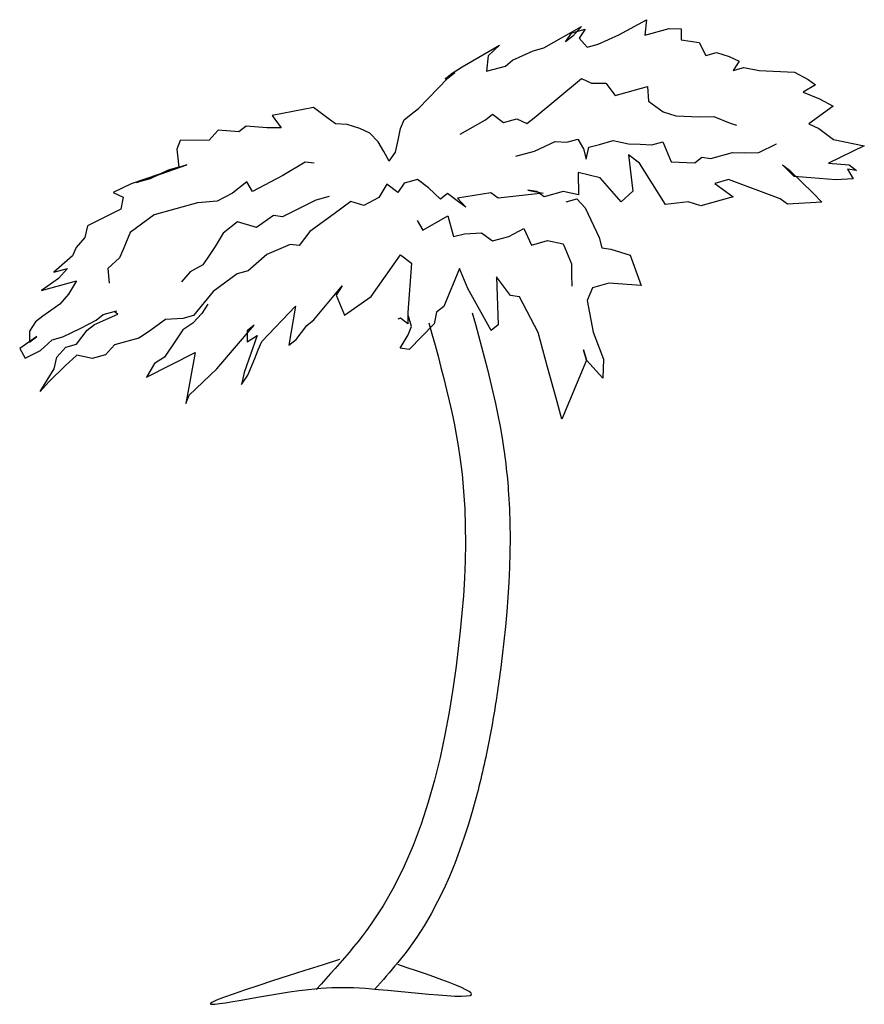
# Model space of a CAD drawing. Extents: x -15.6 to 53.5, y 0 to 80.5.
import ezdxf

# ---------------------------------------------------------------- set-up
doc = ezdxf.new("R2010")
doc.units = 0
doc.header["$MEASUREMENT"] = 0
doc.layers.add('ARBOL', color=76, linetype='CONTINUOUS')

msp = doc.modelspace()

# ---------------------------------------------------------------- linework, layer by layer
at = {"layer": 'ARBOL'}
for points in [[(14.6631, 68.9605), (15.17, 69.7096), (15.378, 70.6812), (15.586, 71.6528), (15.872, 72.341), (16.4569, 72.8069), (17.0419, 73.2727), (19.4467, 75.7634), (20.0317, 76.2292), (19.2257, 75.7026), (19.8107, 76.1684), (20.6166, 76.695), (23.6974, 78.4575), (22.7485, 77.5867), (22.6185, 76.3317), (24.1654, 76.7576), (24.7503, 77.2234), (26.4402, 77.9934), (27.3241, 78.2367), (30.4049, 79.9992), (29.6769, 79.1892), (29.092, 78.7234), (29.599, 79.4726), (30.7039, 79.7767), (30.1969, 79.0276), (30.8729, 78.2993), (31.7568, 78.5426), (33.4466, 79.3127), (35.7215, 80.5484), (35.5915, 79.2935), (37.5803, 79.841), (38.5423, 79.801), (38.5553, 78.8903), (39.2962, 78.7894), (40.0371, 78.6887), (40.5701, 77.6162), (41.454, 77.8596), (42.4939, 77.5363), (43.3129, 77.1522), (42.8059, 76.4031), (43.6899, 76.6464), (44.9508, 76.384), (47.8365, 76.2639), (48.9544, 75.6574), (49.5524, 75.2125), (48.5254, 74.625), (49.8644, 74.0792), (50.9823, 73.4726), (49.0064, 72.0143), (49.8253, 71.6302), (51.0212, 70.7403), (53.5431, 70.2154), (50.6053, 68.797), (52.3081, 68.6563), (52.9061, 68.2113), (52.1652, 68.3121), (52.6201, 67.523), (51.2162, 67.4414), (47.8105, 67.7229), (46.8356, 68.6737), (47.4335, 68.2287), (49.3834, 66.3272), (50.0593, 65.599), (47.2515, 65.4356), (46.6535, 65.8805), (42.4159, 67.457), (41.311, 67.1528), (42.8059, 66.0404), (40.154, 65.3104), (39.1142, 65.6337), (37.2683, 65.4303), (35.1495, 68.8092), (34.2525, 69.4767), (34.5905, 66.5219), (33.6416, 65.6511), (31.9127, 67.6134), (30.1318, 68.0375), (30.1578, 66.216), (28.8969, 66.4784), (27.3501, 66.0526), (26.7521, 66.4976), (26.0112, 66.5983), (27.2721, 66.3359), (23.5803, 65.9292), (22.9824, 66.3742), (20.2526, 65.9275), (20.9285, 65.1992), (20.3306, 65.6442), (19.4337, 66.3116), (18.8487, 65.8457), (17.8738, 66.7965), (16.9768, 67.464), (15.8719, 67.1598), (15.365, 66.4107), (14.468, 67.0781), (13.8181, 65.9848), (12.5702, 65.3365), (11.5303, 65.6598), (10.1394, 64.6673), (8.1635, 63.209), (7.2926, 62.0549), (6.5516, 62.1557), (4.6408, 61.3249), (3.1069, 59.9883), (2.2229, 59.745), (0.2471, 58.2867), (-1.3518, 56.3226), (-2.2357, 56.0793), (-3.6396, 55.9976), (-5.0305, 55.0051), (-5.8365, 54.4785), (-7.8253, 53.931), (-8.5533, 53.121), (-9.6582, 52.8169), (-10.9191, 53.0793), (-11.868, 52.2085), (-13.1809, 50.9328), (-13.9089, 50.1228), (-12.7519, 51.9652), (-12.544, 52.9368), (-11.816, 53.7467), (-10.9321, 53.9901), (-10.0611, 55.1442), (-9.4762, 55.61), (-7.5653, 56.4408), (-7.8643, 56.6633)], [(20.4736, 71.1696), (22.5275, 72.3446), (23.1124, 72.8103), (24.0093, 72.1429), (25.1143, 72.447), (25.9332, 72.063), (26.5181, 72.5288), (30.3919, 75.7287), (31.2108, 75.3445), (32.3937, 75.3654), (33.1476, 74.3538), (35.7994, 75.0838), (35.8904, 73.8898), (37.0863, 72.9998), (38.1263, 72.6766), (40.0501, 72.5966), (41.233, 72.6174), (42.5719, 72.0717), (43.0919, 71.9101)], [(14.6631, 68.9605), (14.2081, 69.7496), (13.7531, 70.5387), (13.0772, 71.267), (12.2582, 71.6511), (11.2183, 71.9744), (10.2564, 72.0143), (9.6585, 72.4592), (8.4626, 73.3492), (5.0698, 72.7199), (5.8237, 71.7084), (4.6408, 71.6876), (2.938, 71.8284), (2.353, 71.3625), (0.6501, 71.5033), (-0.0778, 70.6933), (-2.4436, 70.6516), (-2.7296, 69.9633), (-2.5606, 68.4859), (-3.4446, 68.2426), (-4.9134, 67.5334), (-6.0184, 67.2293), (-1.8977, 68.6685), (-6.4603, 67.1076), (-7.9292, 66.3985), (-7.1103, 66.0144), (-7.3183, 65.0428), (-10.0351, 63.6852), (-10.2431, 62.7136), (-10.971, 61.9037), (-11.257, 61.2154), (-12.7909, 59.8788), (-11.686, 60.183), (-12.4139, 59.373), (-13.8048, 58.3805), (-10.932, 59.1714), (-11.582, 58.0781), (-12.3099, 57.2681), (-13.7008, 56.2757), (-14.2858, 55.8099), (-14.7928, 55.0608), (-14.7798, 54.15), (-14.1948, 54.6158), (-15.5857, 53.6234), (-15.1307, 52.8342), (-13.8829, 53.4825), (-12.9339, 54.3533), (-12.05, 54.5967), (-10.5811, 55.3058), (-9.3332, 55.9541), (-8.7482, 56.42), (-7.8643, 56.6633), (-7.6433, 56.7241)], [(25.0102, 69.3706), (26.5571, 69.7965), (28.247, 70.5665), (29.2089, 70.5265), (30.0929, 70.7698), (30.5478, 69.9807), (30.7818, 69.1308), (30.9898, 70.1024), (31.8737, 70.3457), (32.9786, 70.6499), (34.2395, 70.3875), (35.2015, 70.3475), (36.1634, 70.3075), (37.0473, 70.5508), (37.7363, 68.9118), (39.6601, 68.8318), (40.2451, 69.2977), (40.986, 69.1968), (42.7539, 69.6835), (43.7158, 69.6435), (44.8987, 69.6644), (46.3676, 70.3735), (46.3676, 70.3735)], [(8.5275, 68.7953), (7.7866, 68.8961), (5.9537, 67.782), (3.4579, 66.4854), (3.0029, 67.2744), (1.833, 66.3429), (0.5851, 65.6945), (-1.0398, 65.552), (-4.5755, 64.5787), (-6.5514, 63.1204), (-7.1233, 61.7438), (-7.4093, 61.0555), (-8.3582, 60.1847), (-8.2673, 58.9906), (-8.2673, 58.9906)], [(9.7494, 66.0839), (8.6445, 65.7797), (5.9277, 64.4222), (5.1867, 64.5231), (3.7958, 63.5305), (2.236, 64.0155), (1.0661, 63.0839), (0.4161, 61.9906), (-0.0909, 61.2415), (-0.5978, 60.4924), (-1.6248, 59.9048), (-2.3527, 59.0949), (-2.3527, 59.0949)], [(29.1309, 65.6285), (30.0148, 65.8718), (30.6908, 65.1435), (31.8347, 62.7154), (32.0686, 61.8654), (32.8096, 61.7646), (34.3695, 61.2797), (35.2924, 58.7907), (32.6276, 58.9715), (31.3017, 58.6065), (30.8727, 57.574), (31.3537, 54.9634), (32.1986, 52.7578), (32.1466, 51.2195), (30.7947, 52.6761), (30.5607, 53.526), (30.7947, 52.6761), (28.7928, 47.858), (28.3249, 49.5579), (27.6229, 52.1077), (26.843, 54.9408), (25.3221, 57.8748), (24.5812, 57.9755), (23.4503, 59.4929), (23.5803, 55.5665), (22.9953, 55.1007), (21.0975, 58.5404), (20.4085, 60.1795), (19.1216, 57.0822), (18.5367, 56.6163), (18.3287, 55.6447), (16.2878, 53.559), (15.5469, 53.6598), (16.1968, 54.7531), (16.4828, 55.4414), (16.2489, 56.2913), (16.2489, 56.2913)], [(16.9508, 64.1041), (17.4058, 63.315), (19.4596, 64.49), (19.9276, 62.7901), (20.8115, 63.0334), (22.2154, 63.1152), (23.1123, 62.4477), (24.4383, 62.8127), (25.6862, 63.4611), (26.2971, 62.1053), (27.623, 62.4703), (28.8839, 62.2078), (29.5729, 60.5688), (29.5858, 59.6581), (29.5988, 58.7473), (29.5988, 58.7473)], [(-0.1819, 57.2542), (-0.6888, 56.5051), (-1.4168, 55.6951), (-2.2227, 55.1685), (-2.7297, 54.4194), (-3.7436, 52.9212), (-4.5496, 52.3945), (-5.1995, 51.3012), (-1.2348, 53.307), (-1.9888, 49.1373), (-1.7028, 49.8256), (0.559, 51.9722), (3.6138, 55.5561), (3.0288, 55.0903), (3.0418, 54.1796), (3.8478, 54.7062), (2.7819, 51.6697), (2.5739, 50.6981), (3.0808, 51.4472), (3.6528, 52.8238), (3.9388, 53.5121), (4.2248, 54.2004), (6.9935, 57.0961), (6.4476, 53.898), (7.0325, 54.3638), (7.9035, 55.5179), (8.4884, 55.9837), (10.8153, 58.7577), (10.3083, 58.0086), (10.9972, 56.3695), (13.1941, 57.8886), (15.5859, 61.2902), (16.4828, 60.6227), (16.1708, 56.5746), (16.1838, 55.6639), (15.5859, 56.1088), (15.3649, 56.048)], [(21.4551, 56.5634), (21.7107, 55.636), (21.9646, 54.7083), (22.2152, 53.7801), (22.4608, 52.8509), (22.6997, 51.9206), (22.9304, 50.9887), (23.151, 50.0551), (23.3601, 49.1194), (23.5558, 48.1813), (23.7366, 47.2406), (23.9008, 46.2968), (24.0467, 45.3498), (24.0889, 45.0488), (24.1291, 44.7474), (24.1674, 44.4457), (24.2037, 44.1437), (24.238, 43.8414), (24.2704, 43.5388), (24.3009, 43.2361), (24.3296, 42.9331), (24.3563, 42.6299), (24.3812, 42.3266), (24.4043, 42.0231), (24.4256, 41.7195), (24.4921, 40.5173), (24.5318, 39.3139), (24.5461, 38.1096), (24.5363, 36.9048), (24.5039, 35.6999), (24.4501, 34.4953), (24.3766, 33.2912), (24.2845, 32.0882), (24.1754, 30.8865), (24.0506, 29.6865), (23.9116, 28.4886), (23.7597, 27.2932), (23.7211, 27.0034), (23.6817, 26.7138), (23.6416, 26.4243), (23.6008, 26.135), (23.5593, 25.8459), (23.5169, 25.5569), (23.4738, 25.268), (23.4299, 24.9792), (23.3851, 24.6906), (23.3395, 24.4021), (23.293, 24.1137), (23.2457, 23.8254), (23.1987, 23.5449), (23.1509, 23.2646), (23.1021, 22.9843), (23.0525, 22.7043), (23.0019, 22.4243), (22.9503, 22.1446), (22.8978, 21.8651), (22.8443, 21.5858), (22.7898, 21.3068), (22.7342, 21.028), (22.6776, 20.7495), (22.62, 20.4713), (22.5567, 20.1725), (22.4923, 19.874), (22.4265, 19.5758), (22.3594, 19.278), (22.291, 18.9803), (22.2212, 18.6829), (22.15, 18.3857), (22.0775, 18.0887), (22.0035, 17.7918), (21.9281, 17.495), (21.8513, 17.1983), (21.7729, 16.9016), (21.4703, 15.8062), (21.1454, 14.7137), (20.7963, 13.6267), (20.4212, 12.5478), (20.0183, 11.4796), (19.5856, 10.4247), (19.1213, 9.3856), (18.6236, 8.365), (18.0905, 7.3655), (17.5203, 6.3897), (16.9109, 5.4401), (16.2607, 4.5194), (16.0423, 4.2294), (15.8198, 3.9423), (15.5937, 3.658), (15.3642, 3.3761), (15.1317, 3.0965), (14.8967, 2.8187), (14.6595, 2.5425), (14.4204, 2.2677), (14.1798, 1.994), (13.9381, 1.7212), (13.6957, 1.4488), (13.4529, 1.1767)], [(17.9043, 55.7428), (18.1566, 54.8307), (18.4072, 53.9184), (18.6545, 53.0058), (18.8966, 52.0927), (19.1319, 51.1789), (19.3587, 50.2642), (19.5752, 49.3485), (19.7799, 48.4315), (19.9709, 47.5132), (20.1466, 46.5933), (20.3053, 45.6716), (20.4453, 44.7481), (20.6193, 43.3443), (20.7488, 41.9358), (20.8361, 40.523), (20.8838, 39.1061), (20.8943, 37.6852), (20.8699, 36.2605), (20.8131, 34.8323), (20.7263, 33.4008), (20.6119, 31.9661), (20.4724, 30.5285), (20.3102, 29.0882), (20.1276, 27.6453), (19.8613, 25.762), (19.5584, 23.8807), (19.2125, 22.0072), (18.8176, 20.1475), (18.3673, 18.3073), (17.8554, 16.4927), (17.2756, 14.7095), (16.6217, 12.9636), (15.8874, 11.2608), (15.0665, 9.6071), (14.1528, 8.0084), (13.1399, 6.4705), (12.805, 6.0068), (12.4607, 5.549), (12.108, 5.0965), (11.7477, 4.6489), (11.3807, 4.2055), (11.0077, 3.7659), (10.6297, 3.3295), (10.2475, 2.8957), (9.8619, 2.4641), (9.4737, 2.0341), (9.0839, 1.6051), (8.6932, 1.1767)], [(10.5989, 3.62), (9.1654, 3.1674), (7.7554, 2.7209), (6.3923, 2.2868), (5.0998, 1.8712), (3.9013, 1.4804), (2.8202, 1.1204), (1.8802, 0.7975), (1.1046, 0.5178), (0.5171, 0.2876), (0.141, 0.1129), (0, 0), (0.1174, -0.0449), (0.3725, -0.0327), (0.7583, 0.013), (1.2576, 0.0871), (1.8536, 0.1845), (2.5291, 0.2999), (3.2672, 0.4282), (4.051, 0.5641), (4.8632, 0.7025), (5.6871, 0.8381), (6.5055, 0.9659), (7.3015, 1.0805), (8.058, 1.1767), (8.5648, 1.2316), (9.0484, 1.2751), (9.514, 1.3075), (9.9671, 1.3293), (10.4128, 1.3411), (10.8565, 1.3431), (11.3035, 1.3359), (11.7592, 1.3199), (12.2289, 1.2955), (12.718, 1.2632), (13.2316, 1.2235), (13.7752, 1.1767), (14.5514, 1.1047), (15.3701, 1.0252), (16.2108, 0.9426), (17.0531, 0.8612), (17.8766, 0.7852), (18.6608, 0.7191), (19.3854, 0.6671), (20.0299, 0.6335), (20.5738, 0.6227), (20.9968, 0.6389), (21.2784, 0.6864), (21.3981, 0.7696), (21.361, 0.871), (21.2024, 0.9992), (20.9333, 1.1515), (20.5648, 1.3256), (20.108, 1.5192), (19.5737, 1.7296), (18.9733, 1.9546), (18.3175, 2.1917), (17.6176, 2.4385), (16.8846, 2.6926), (16.1295, 2.9515), (15.3633, 3.2128)]]:
    msp.add_lwpolyline(points, dxfattribs=at)

doc.saveas('drawing.dxf')
